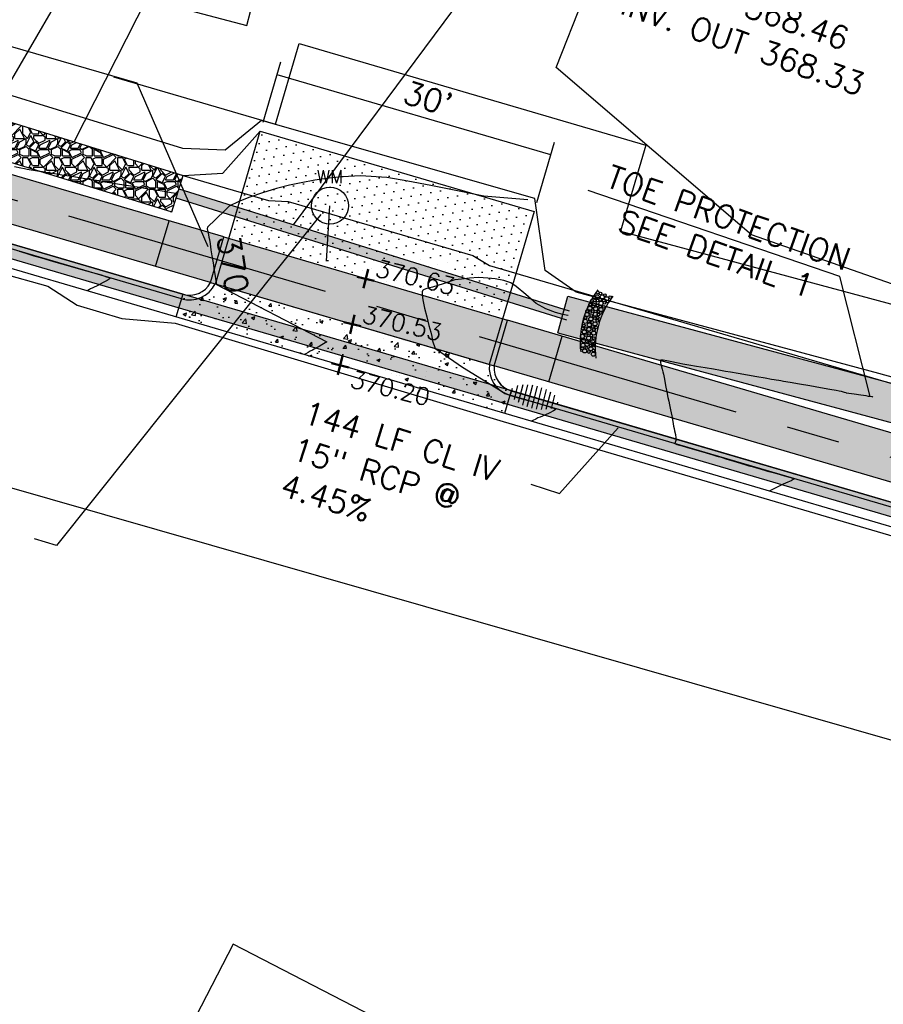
# Model space of a CAD drawing. Header units: feet. Extents: x 2087242 to 2092707, y 861919 to 865997.
# Tile 30 of 39: x 2092003 to 2092094, y 863432 to 863535. Entities that reach past the tile are written whole.
import ezdxf
from ezdxf.enums import TextEntityAlignment as Align

# ---------------------------------------------------------------- set-up
doc = ezdxf.new("R2010")
doc.units = ezdxf.units.FT
doc.header["$LTSCALE"] = 30
doc.header["$MEASUREMENT"] = 0
doc.linetypes.add('CENTER', pattern=[2, 1.25, -0.25, 0.25, -0.25])
doc.linetypes.add('HIDDEN', pattern=[0.375, 0.25, -0.125])
for name, color, linetype in [('C-ANNO-TEXT-STRM', 3, 'Continuous'), ('C-DRIVEWAY', 1, 'Continuous'), ('C-DRIVEWAY-H', 1, 'Continuous'), ('C-EROS-IP', 52, 'Continuous'), ('C-EROS-SF', 2, 'SILT_FENCE'), ('C-GRADE-ESMT', 171, 'TCE'), ('C-MB-RELOCATED', 3, 'Continuous'), ('C-RELOCATED-WATER', 3, 'Continuous'), ('C-RIPRAP', 62, 'Continuous'), ('C-SPOT', 2, 'Continuous'), ('C-STRM-ESMT', 2, 'PDE'), ('C-STRM-PIPE', 1, 'HIDDEN'), ('C-STRM-TEXT', 3, 'Continuous'), ('C-TOPO-MAJR-ORIG', 2, 'Continuous'), ('C-TOPO-MINR-ORIG', 1, 'Continuous'), ('C-TOPO-TXT', 2, 'Continuous'), ('GIS-BUILDING', 252, 'Continuous'), ('GIS-DRIVEWAY', 252, 'Continuous'), ('GIS-PAINT', 252, 'Continuous'), ('LOD', 80, 'LOD'), ('P-APRONH', 62, 'Continuous'), ('P-BOC', 2, 'Continuous'), ('P-CL', 62, 'CENTER'), ('P-EOP', 2, 'Continuous'), ('P-FOC', 62, 'Continuous'), ('P-PSE', 7, 'PSE'), ('P-SW', 3, 'Continuous'), ('P-SW-H', 254, 'Continuous'), ('ZLEGEND', 2, 'Continuous')]:
    doc.layers.add(name, color=color, linetype=linetype)
doc.styles.add('L100', font='simplex', dxfattribs={"height": 2})
doc.styles.add('L80', font='simplex.shx', dxfattribs={"height": 2.4})
doc.styles.add('LINE', font='simplex.shx', dxfattribs={"height": 0.9})
doc.styles.add('S4', font='simplex', dxfattribs={"height": 0.0556})
doc.styles.get("Standard").update_dxf_attribs({"font": 'simplex.shx'})
doc.linetypes.add('LOD', pattern='A,1,-0.4,["LOD",Standard,S=0.12,R=0,X=-0.375,Y=-0.06],0', length=1.4)
doc.linetypes.add('PDE', pattern='A,0.5,-0.2,["PDE",LINE,S=0.1,R=0,X=-0.1,Y=-0.05],-0.25', length=0.95)
doc.linetypes.add('PSE', pattern='A,0.5,-0.2,["PSE",LINE,S=0.1,R=0,X=-0.1,Y=-0.05],-0.25', length=0.95)
doc.linetypes.add('SILT_FENCE', pattern='A,0.5,-0.2,["SF",LINE,S=0.1,R=0,X=-0.1,Y=-0.05],-0.2', length=0.9)
doc.linetypes.add('TCE', pattern='A,0.5,-0.2,["TCE",LINE,S=0.1,R=0,X=-0.1,Y=-0.05],-0.25', length=0.95)

msp = doc.modelspace()

# ---------------------------------------------------------------- hatches: boundary and pattern name
at = {"layer": 'C-DRIVEWAY-H'}
h = msp.add_hatch(dxfattribs=at)
h.set_pattern_fill('DOTS', color=256, scale=15, angle=254)
h.set_pattern_definition([(254, (-5.1045, 1.4979), (0.7719778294, -0.70900144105), [0, -0.9375])])
h.paths.add_polyline_path([(2092053.62, 863503.61), (2092056.94, 863514.9), (2092028.15, 863523.35), (2092024.84, 863512.06)])
at = {"layer": 'C-RIPRAP', "linetype": 'ByBlock'}
h = msp.add_hatch(dxfattribs=at)
h.set_pattern_fill('GRAVEL', color=256, scale=3.3333)
h.set_pattern_definition([(0, (2092002.3382, 863522.5674), (3.3333, 3.3333), [1, -2.3333]), (0, (2092004.3382, 863522.9008), (3.3333, 3.3333), [0.83332, -2.49998]), (0, (2092004.1715, 863523.0674), (3.3333, 3.3333), [0.66666, -2.66664]), (0, (2092003.1716, 863523.9008), (3.3333, 3.3333), [0.5, -0.5, 0.66666, -1.66665]), (0, (2092003.1716, 863524.0674), (3.3333, 3.3333), [0.66666, -0.16667, 0.83332, -1.66665]), (0, (2092001.6716, 863524.734), (3.3333, 3.3333), [0.83332, -2.49998]), (0, (2092004.8382, 863524.9008), (3.3333, 3.3333), [0.83332, -2.49998]), (90, (2092001.6716, 863523.234), (-3.3333, 3.3333), [0.5, -2.8333]), (90, (2092002.1716, 863525.734), (-3.3333, 3.3333), [0.33333, -2.99997]), (90, (2092002.3382, 863522.5674), (-3.3333, 3.3333), [0.5, -2.8333]), (90, (2092002.6716, 863525.5674), (-3.3333, 3.3333), [0.16667, -3.16663]), (90, (2092002.8382, 863524.234), (-3.3333, 3.3333), [0.5, -2.8333]), (90, (2092003.1716, 863523.0674), (-3.3333, 3.3333), [0.83332, -2.49998]), (90, (2092003.505, 863525.4008), (-3.3333, 3.3333), [0.5, -2.8333]), (90, (2092003.8382, 863524.0674), (-3.3333, 3.3333), [0.66666, -2.66664]), (90, (2092004.005, 863524.0674), (-3.3333, 3.3333), [0.66666, -2.66664]), (90, (2092004.3382, 863522.5674), (-3.3333, 3.3333), [0.33333, -2.99997]), (90, (2092004.8382, 863523.0674), (-3.3333, 3.3333), [0.83332, -2.49998]), (45, (2092002.005, 863522.9008), (4e-16, 3.3333), [1.4142, -3.2998]), (45, (2092002.3382, 863523.0674), (4e-16, 3.3333), [0.7071, -4.0069]), (45, (2092003.8382, 863524.9008), (4e-16, 3.3333), [0.9428, -3.7712]), (45, (2092003.8382, 863525.0674), (4e-16, 3.3333), [0.7071, -4.0069]), (135, (2092002.6716, 863524.734), (-3.3333, 4e-16), [0.2357, -4.4783]), (135, (2092002.005, 863522.9008), (-3.3333, 4e-16), [0.4714, -4.2426]), (135, (2092003.005, 863523.9008), (-3.3333, 4e-16), [0.4714, -4.2426]), (135, (2092003.8382, 863524.734), (-3.3333, 4e-16), [0.4714, -4.2426]), (135, (2092004.8382, 863525.4008), (-3.3333, 4e-16), [0.7071, -4.0069]), (135, (2092004.8382, 863525.234), (-3.3333, 4e-16), [0.4714, -4.2426]), (135, (2092004.6715, 863525.5674), (-3.3333, 4e-16), [0.4714, -4.2426]), (135, (2092003.6715, 863522.5674), (-3.3333, 4e-16), [0.7071, -4.0069]), (26.565, (2092004.6715, 863524.5674), (3.3333, 1e-09), [0.37266, -7.08082]), (26.565, (2092003.8382, 863523.7341), (3.3333, 1e-09), [0.37266, -7.08082]), (26.565, (2092002.6716, 863524.7341), (3.3333, 1e-09), [0.74533, -6.70816]), (26.565, (2092002.8382, 863525.5674), (3.3333, 1e-09), [0.74533, -6.70816]), (26.565, (2092002.8382, 863524.7341), (3.3333, 1e-09), [0.74533, -6.70816]), (26.565, (2092004.8382, 863525.4008), (3.3333, 1e-09), [0.74533, -6.70816]), (26.565, (2092001.6716, 863523.7341), (3.3333, 1e-09), [1.11802, -6.33546]), (26.565, (2092001.6716, 863523.9008), (3.3333, 1e-09), [1.11802, -6.33546]), (26.565, (2092001.6716, 863525.2341), (3.3333, 1e-09), [1.11802, -6.33546]), (63.435, (2092003.3382, 863525.0674), (2e-10, 3.3333), [0.37266, -7.08082]), (63.435, (2092004.8382, 863524.9008), (2e-10, 3.3333), [0.37266, -4.47218, 0.74533, -1.86331]), (63.435, (2092004.5049, 863524.5674), (2e-10, 3.3333), [0.74533, -6.70816]), (63.435, (2092002.5049, 863524.9008), (2e-10, 3.3333), [0.74533, -6.70816]), (63.435, (2092002.3382, 863524.9008), (2e-10, 3.3333), [0.74533, -6.70816]), (63.435, (2092003.5049, 863525.2341), (2e-10, 3.3333), [1.11802, -6.33546]), (116.565, (2092002.6716, 863524.4008), (-1e-09, 3.3333), [0.37266, -7.08082]), (116.565, (2092004.8382, 863524.0674), (-1e-09, 3.3333), [0.37266, -7.08082]), (116.565, (2092004.1715, 863523.0674), (-1e-09, 3.3333), [0.74533, -6.70816]), (116.565, (2092004.0049, 863523.2341), (-1e-09, 3.3333), [0.74533, -6.70816]), (116.565, (2092004.3382, 863525.5674), (-1e-09, 3.3333), [0.74533, -6.70816]), (116.565, (2092001.6716, 863523.9008), (-1e-09, 3.3333), [0.74533, -6.70816]), (116.565, (2092003.3382, 863522.5674), (-1e-09, 3.3333), [1.11802, -6.33546]), (153.435, (2092004.5049, 863524.5674), (-3.3333, 2e-10), [0.74533, -6.70816]), (153.435, (2092004.6715, 863524.4008), (-3.3333, 2e-10), [0.74533, -6.70816]), (153.435, (2092002.1716, 863522.7341), (-3.3333, 2e-10), [0.37266, -7.08082]), (153.435, (2092003.1716, 863524.0674), (-3.3333, 2e-10), [0.37266, -7.08082]), (153.435, (2092003.8382, 863525.0674), (-3.3333, 2e-10), [0.37266, -7.08082])])
h.paths.add_polyline_path([(2091997.09, 863525.75), (2091989.26, 863528.61), (2091984.67, 863530.28), (2091983.3, 863526.52), (2091987.89, 863524.86), (2091995.81, 863521.96), (2092018.86, 863514.85), (2092020.04, 863518.68)])
h = msp.add_hatch(dxfattribs=at)
h.set_pattern_fill('GRAVEL', color=256, scale=3.3333)
h.set_pattern_definition([(0, (2092101.153, 863492.84), (3.3333, 3.3333), [1, -2.3333]), (0, (2092103.153, 863493.1732), (3.3333, 3.3333), [0.83332, -2.49998]), (0, (2092102.9864, 863493.34), (3.3333, 3.3333), [0.66666, -2.66664]), (0, (2092101.9865, 863494.1732), (3.3333, 3.3333), [0.5, -0.5, 0.66666, -1.66665]), (0, (2092101.9865, 863494.34), (3.3333, 3.3333), [0.66666, -0.16667, 0.83332, -1.66665]), (0, (2092100.4865, 863495.0065), (3.3333, 3.3333), [0.83332, -2.49998]), (0, (2092103.653, 863495.1732), (3.3333, 3.3333), [0.83332, -2.49998]), (90, (2092100.4865, 863493.5065), (-3.3333, 3.3333), [0.5, -2.8333]), (90, (2092100.9865, 863496.0065), (-3.3333, 3.3333), [0.33333, -2.99997]), (90, (2092101.153, 863492.84), (-3.3333, 3.3333), [0.5, -2.8333]), (90, (2092101.4865, 863495.8398), (-3.3333, 3.3333), [0.16667, -3.16663]), (90, (2092101.653, 863494.5065), (-3.3333, 3.3333), [0.5, -2.8333]), (90, (2092101.9865, 863493.34), (-3.3333, 3.3333), [0.83332, -2.49998]), (90, (2092102.3198, 863495.673), (-3.3333, 3.3333), [0.5, -2.8333]), (90, (2092102.653, 863494.34), (-3.3333, 3.3333), [0.66666, -2.66664]), (90, (2092102.8198, 863494.34), (-3.3333, 3.3333), [0.66666, -2.66664]), (90, (2092103.153, 863492.84), (-3.3333, 3.3333), [0.33333, -2.99997]), (90, (2092103.653, 863493.34), (-3.3333, 3.3333), [0.83332, -2.49998]), (45, (2092100.8198, 863493.1732), (4e-16, 3.3333), [1.4142, -3.2998]), (45, (2092101.1531, 863493.3399), (4e-16, 3.3333), [0.7071, -4.0069]), (45, (2092102.653, 863495.1732), (4e-16, 3.3333), [0.9428, -3.7712]), (45, (2092102.653, 863495.3398), (4e-16, 3.3333), [0.7071, -4.0069]), (135, (2092101.4865, 863495.0065), (-3.3333, 4e-16), [0.2357, -4.4783]), (135, (2092100.8198, 863493.1732), (-3.3333, 4e-16), [0.4714, -4.2426]), (135, (2092101.8198, 863494.1732), (-3.3333, 4e-16), [0.4714, -4.2426]), (135, (2092102.653, 863495.0065), (-3.3333, 4e-16), [0.4714, -4.2426]), (135, (2092103.653, 863495.6732), (-3.3333, 4e-16), [0.7071, -4.0069]), (135, (2092103.653, 863495.5065), (-3.3333, 4e-16), [0.4714, -4.2426]), (135, (2092103.4864, 863495.8398), (-3.3333, 4e-16), [0.4714, -4.2426]), (135, (2092102.4864, 863492.8399), (-3.3333, 4e-16), [0.7071, -4.0069]), (26.565, (2092103.4864, 863494.8398), (3.3333, 1e-09), [0.37266, -7.08082]), (26.565, (2092102.6531, 863494.0065), (3.3333, 1e-09), [0.37266, -7.08082]), (26.565, (2092101.4865, 863495.0065), (3.3333, 1e-09), [0.74533, -6.70816]), (26.565, (2092101.6531, 863495.8398), (3.3333, 1e-09), [0.74533, -6.70816]), (26.565, (2092101.6531, 863495.0065), (3.3333, 1e-09), [0.74533, -6.70816]), (26.565, (2092103.6531, 863495.6732), (3.3333, 1e-09), [0.74533, -6.70816]), (26.565, (2092100.4865, 863494.0065), (3.3333, 1e-09), [1.11802, -6.33546]), (26.565, (2092100.4865, 863494.1732), (3.3333, 1e-09), [1.11802, -6.33546]), (26.565, (2092100.4865, 863495.5065), (3.3333, 1e-09), [1.11802, -6.33546]), (63.435, (2092102.1531, 863495.3398), (2e-10, 3.3333), [0.37266, -7.08082]), (63.435, (2092103.6531, 863495.1732), (2e-10, 3.3333), [0.37266, -4.47218, 0.74533, -1.86331]), (63.435, (2092103.3198, 863494.8398), (2e-10, 3.3333), [0.74533, -6.70816]), (63.435, (2092101.3198, 863495.1732), (2e-10, 3.3333), [0.74533, -6.70816]), (63.435, (2092101.1531, 863495.1732), (2e-10, 3.3333), [0.74533, -6.70816]), (63.435, (2092102.3198, 863495.5065), (2e-10, 3.3333), [1.11802, -6.33546]), (116.565, (2092101.4865, 863494.6732), (-1e-09, 3.3333), [0.37266, -7.08082]), (116.565, (2092103.6531, 863494.3398), (-1e-09, 3.3333), [0.37266, -7.08082]), (116.565, (2092102.9864, 863493.3399), (-1e-09, 3.3333), [0.74533, -6.70816]), (116.565, (2092102.8198, 863493.5065), (-1e-09, 3.3333), [0.74533, -6.70816]), (116.565, (2092103.1531, 863495.8398), (-1e-09, 3.3333), [0.74533, -6.70816]), (116.565, (2092100.4865, 863494.1732), (-1e-09, 3.3333), [0.74533, -6.70816]), (116.565, (2092102.1531, 863492.8399), (-1e-09, 3.3333), [1.11802, -6.33546]), (153.435, (2092103.3198, 863494.8398), (-3.3333, 2e-10), [0.74533, -6.70816]), (153.435, (2092103.4864, 863494.6732), (-3.3333, 2e-10), [0.74533, -6.70816]), (153.435, (2092100.9865, 863493.0065), (-3.3333, 2e-10), [0.37266, -7.08082]), (153.435, (2092101.9865, 863494.3398), (-3.3333, 2e-10), [0.37266, -7.08082]), (153.435, (2092102.6531, 863495.3398), (-3.3333, 2e-10), [0.37266, -7.08082])])
h.paths.add_polyline_path([(2092060.49, 863505.99), (2092059.45, 863502.12), (2092116.78, 863486.72), (2092140.38, 863479.69), (2092141.52, 863483.53), (2092117.87, 863490.57)])
at = {"layer": 'P-APRONH'}
h = msp.add_hatch(dxfattribs=at)
h.set_pattern_fill('AR-CONC', color=256, scale=0.5)
h.set_pattern_definition([(50, (2092036.9073, 863500.536), (3.5863, -0.31376), [0.375, -4.125]), (355, (2092036.9073, 863500.536), (-0.69376, 3.76096), [0.3, -3.3]), (100.451, (2092037.2062, 863500.5098), (2.89255, 3.4472), [0.3187, -3.5057]), (46.184, (2092036.9073, 863501.536), (5.3362, -0.8276), [0.5625, -6.1875]), (96.636, (2092037.352, 863501.467), (4.6733, 4.8706), [0.478, -5.2586]), (351.184, (2092036.9073, 863501.536), (4.6733, 4.8706), [0.45, -4.95]), (21, (2092037.4073, 863501.286), (2.98454, -2.0131), [0.375, -4.125]), (326, (2092037.4073, 863501.286), (1.2166, 3.62575), [0.3, -3.3]), (71.451, (2092037.656, 863501.118), (4.2011, 1.61265), [0.3187, -3.5057]), (37.5, (2092036.9073, 863500.5359), (0.0608, 1.66447), [0, -3.26, 0, -3.35, 0, -3.3125]), (7.5, (2092036.9073, 863500.536), (1.31535, 1.97206), [0, -1.91, 0, -3.185, 0, -1.2625]), (327.5, (2092035.7923, 863500.5359), (2.66911, -0.11277), [0, -1.25, 0, -3.9, 0, -5.175]), (317.5, (2092035.2923, 863500.536), (2.91593, 0.50052), [0, -1.625, 0, -2.59, 0, -3.675])])
h.paths.add_polyline_path([(2092023.39, 863507.28), (2092052.26, 863498.8, 0.365977), (2092054.39, 863495.57), (2092053.83, 863493.65), (2092019.28, 863503.79), (2092019.85, 863505.71, 0.365977)])
h.paths.add_polyline_path([(2092052.74, 863498.66), (2092052.26, 863498.8, 0.365977), (2092054.39, 863495.57), (2092054.53, 863496.05, -0.356394)])
h.paths.add_polyline_path([(2092023.39, 863507.28), (2092022.9, 863507.42, -0.356394), (2092019.99, 863506.19), (2092019.85, 863505.71, 0.365977)])
at = {"layer": 'P-SW-H', "linetype": 'ByBlock'}
h = msp.add_hatch(color=256, dxfattribs=at)
h.dxf.hatch_style = 1
edge = h.paths.add_edge_path()
edge.add_arc((2092118.63, 864517.72), 993, 252.88687, 254.53961, ccw=False)
edge.add_line((2091826.43, 863568.68), (2091813.28, 863572.73))
edge.add_arc((2092104.74, 864519.38), 990.5, 250.40858, 252.88687, ccw=False)
edge.add_arc((2091805.31, 863678.08), 97.5, 235.4695, 250.4086, ccw=False)
edge.add_line((2091750.04, 863597.75), (2091730.89, 863610.93))
edge.add_line((2091730.89, 863610.93), (2091727.74, 863607.03))
edge.add_line((2091727.74, 863607.03), (2091747.21, 863593.64))
edge.add_arc((2091805.31, 863678.08), 102.5, 235.4695, 250.4086)
edge.add_arc((2092104.74, 864519.38), 995.5, 250.40858, 252.88687)
edge.add_line((2091811.81, 863567.95), (2091824.96, 863563.9))
edge.add_arc((2092118.63, 864517.72), 998, 252.88687, 254.53961)
edge.add_line((2091852.59, 863555.83), (2091876.56, 863549.2))
edge.add_line((2091876.56, 863549.2), (2091877.95, 863546.74))
edge.add_line((2091877.95, 863546.74), (2091892.52, 863542.71))
edge.add_line((2091892.52, 863542.71), (2091894.98, 863544.11))
edge.add_line((2091894.98, 863544.11), (2091925.29, 863535.72))
edge.add_line((2091925.29, 863535.72), (2091934.36, 863533.17))
edge.add_line((2091934.36, 863533.17), (2091935.71, 863537.99))
edge.add_line((2091935.71, 863537.99), (2091926.62, 863540.54))
edge.add_line((2091926.62, 863540.54), (2091897.04, 863548.73))
edge.add_line((2091897.04, 863548.73), (2091892.12, 863545.94))
edge.add_line((2091892.12, 863545.94), (2091879.95, 863549.3))
edge.add_line((2091879.95, 863549.3), (2091877.16, 863554.22))
edge.add_line((2091877.16, 863554.22), (2091853.93, 863560.65))
edge = h.paths.add_edge_path()
edge.add_line((2092024.31, 863512.22), (2091958.8, 863531.44))
edge.add_line((2091958.8, 863531.44), (2091957.44, 863526.63))
edge.add_line((2091957.44, 863526.63), (2092022.9, 863507.42))
edge.add_line((2092022.9, 863507.42), (2092052.74, 863498.66))
edge.add_line((2092052.74, 863498.66), (2092141.83, 863472.52))
edge.add_line((2092141.83, 863472.52), (2092164.86, 863465.76))
edge.add_line((2092164.86, 863465.76), (2092274.51, 863433.58))
edge.add_line((2092274.51, 863433.58), (2092289.87, 863429.08))
edge.add_line((2092289.87, 863429.08), (2092336.78, 863415.31))
edge.add_arc((2092055.9, 862458.17), 997.5, 70.77045, 73.64531, ccw=False)
edge.add_line((2092384.43, 863400.02), (2092491.54, 863362.66))
edge.add_line((2092491.54, 863362.66), (2092498.28, 863359.85))
edge.add_line((2092498.28, 863359.85), (2092519.48, 863351.04))
edge.add_line((2092519.48, 863351.04), (2092532.28, 863345.71))
edge.add_line((2092532.28, 863345.71), (2092580.36, 863325.17))
edge.add_line((2092580.36, 863325.17), (2092607.09, 863313.76))
edge.add_line((2092607.09, 863313.76), (2092622.08, 863307.36))
edge.add_line((2092622.08, 863307.36), (2092624.66, 863304.93))
edge.add_arc((2092625.79, 863319.89), 15, 265.7024, 317.1252)
edge.add_line((2092636.78, 863309.68), (2092624.04, 863311.95))
edge.add_line((2092624.04, 863311.95), (2092609.05, 863318.36))
edge.add_line((2092609.05, 863318.36), (2092582.77, 863329.58))
edge.add_line((2092582.77, 863329.58), (2092534.23, 863350.32))
edge.add_line((2092534.23, 863350.32), (2092521.4, 863355.65))
edge.add_line((2092521.4, 863355.65), (2092499.9, 863364.59))
edge.add_line((2092499.9, 863364.59), (2092493.32, 863367.33))
edge.add_line((2092493.32, 863367.33), (2092386.08, 863404.74))
edge.add_arc((2092055.9, 862458.17), 1002.5, 70.77045, 73.64531)
edge.add_line((2092338.19, 863420.11), (2092291.27, 863433.87))
edge.add_line((2092291.27, 863433.87), (2092275.92, 863438.38))
edge.add_line((2092275.92, 863438.38), (2092166.27, 863470.56))
edge.add_line((2092166.27, 863470.56), (2092143.24, 863477.31))
edge.add_line((2092143.24, 863477.31), (2092054.15, 863503.46))
edge.add_line((2092054.15, 863503.46), (2092024.31, 863512.22))

# ---------------------------------------------------------------- linework, layer by layer
at = {"layer": 'C-ANNO-TEXT-STRM'}
for p, q in [((2091993.9, 863514.89), (2092040.56, 863594.99)), ((2092031.63, 863513.49), (2092064.82, 863558.12)), ((2092008.57, 863522.21), (2092025.71, 863555.96)), ((2092089.11, 863508.06, -8), (2092062.62, 863517.1, -8)), ((2092092.31, 863495.42, 372), (2092089.11, 863508.06, -8))]:
    msp.add_line(p, q, dxfattribs=at)
at = {"layer": 'C-DRIVEWAY', "flags": 128}
msp.add_lwpolyline([(2092056.94, 863514.9), (2092052.22, 863498.82), (2092023.43, 863507.26), (2092028.15, 863523.35)], close=True, dxfattribs=at)
at = {"layer": 'C-EROS-IP', "color": 1}
for centre, radius in [((2092063.66, 863506.39), 0.146), ((2092063.94, 863506.27), 0.146), ((2092062.86, 863505.1), 0.146), ((2092063.02, 863505.5), 0.146), ((2092063.3, 863505.22), 0.215), ((2092063.29, 863505.85), 0.146), ((2092063.35, 863505.55), 0.146), ((2092063.58, 863505.92), 0.215), ((2092063.62, 863505.53), 0.146), ((2092063.9, 863505.62), 0.146), ((2092063.99, 863505.24), 0.215), ((2092064.13, 863505.92), 0.215), ((2092064.29, 863505.54), 0.146), ((2092064.36, 863505.28), 0.146), ((2092064.4, 863506.09), 0.146), ((2092064.59, 863505.72), 0.215), ((2092064.69, 863505.43), 0.146), ((2092064.95, 863505.89), 0.146), ((2092062.52, 863504.06), 0.215), ((2092062.54, 863504.41), 0.146), ((2092062.81, 863504.72), 0.215), ((2092062.85, 863504.3), 0.146), ((2092063.11, 863504.42), 0.146), ((2092063.16, 863504.91), 0.146), ((2092063.38, 863504.09), 0.215), ((2092063.43, 863504.67), 0.215), ((2092063.63, 863505), 0.146), ((2092063.71, 863504.36), 0.146), ((2092063.73, 863504.06), 0.146), ((2092063.9, 863504.91), 0.146), ((2092063.98, 863504.58), 0.215), ((2092063.95, 863504.23), 0.146), ((2092064.27, 863504.86), 0.146), ((2092062.33, 863503.34), 0.215), ((2092062.35, 863503.71), 0.146), ((2092062.75, 863502.97), 0.215), ((2092062.72, 863503.31), 0.146), ((2092062.92, 863503.6), 0.215), ((2092062.97, 863503.92), 0.146), ((2092063.05, 863503.27), 0.146), ((2092063.36, 863503.07), 0.215), ((2092063.35, 863503.68), 0.146), ((2092063.6, 863503.41), 0.146), ((2092063.66, 863503.73), 0.146), ((2092062.07, 863502.59), 0.146), ((2092062.23, 863502.23), 0.215), ((2092062.17, 863502.9), 0.146), ((2092062.38, 863502.63), 0.146), ((2092062.71, 863502.51), 0.215), ((2092062.73, 863502.1), 0.146), ((2092063.11, 863502.77), 0.146), ((2092063.22, 863502.11), 0.215), ((2092063.23, 863502.44), 0.146), ((2092063.48, 863502.71), 0.146), ((2092062.03, 863501.77), 0.215), ((2092062.18, 863501.33), 0.215), ((2092062.41, 863501.89), 0.146), ((2092062.53, 863500.92), 0.215), ((2092062.68, 863501.58), 0.215), ((2092062.74, 863501.25), 0.146), ((2092062.97, 863501.86), 0.146), ((2092063.1, 863501.19), 0.215), ((2092063.22, 863501.57), 0.146), ((2092061.99, 863500.5), 0.146), ((2092062.09, 863500.84), 0.215), ((2092062.27, 863500.23), 0.215), ((2092062.46, 863500.54), 0.146), ((2092062.71, 863500.12), 0.146), ((2092062.92, 863500.45), 0.215), ((2092062.88, 863500.84), 0.146), ((2092063.17, 863499.89), 0.215), ((2092063.2, 863500.28), 0.146), ((2092063.24, 863500.81), 0.146)]:
    msp.add_circle(centre, radius, dxfattribs=at)
for centre in [(2092070.83, 863501.16), (2092072.42, 863500.5)]:
    msp.add_arc(centre, 9.04, 142.5377, 186.545, dxfattribs=at)
at = {"layer": 'C-EROS-SF', "flags": 128}
for points in [[(2091957.92, 863526.49, 0.356394), (2091959.71, 863523.88), (2092019.99, 863506.19)], [(2092052.74, 863498.66, 0.356394), (2092054.53, 863496.05), (2092131.01, 863473.61)]]:
    msp.add_lwpolyline(points, format="xyb", dxfattribs=at)
at = {"layer": 'C-EROS-SF', "ltscale": 0.75, "elevation": 387, "flags": 128}
msp.add_lwpolyline([(2092020.04, 863518.68), (2092024.22, 863518.93), (2092028.15, 863523.35)], dxfattribs=at)
at = {"layer": 'C-GRADE-ESMT', "ltscale": 0.75, "flags": 128}
msp.add_lwpolyline([(2092012.7, 863529.08), (2092029.74, 863524.08), (2092032.23, 863532.57), (2092068.69, 863521.87), (2092066.04, 863512.82), (2092120.25, 863498.24), (2092144.77, 863490.88)], dxfattribs=at)
at = {"layer": 'C-MB-RELOCATED'}
msp.add_lwpolyline([(2092034.52, 863514.57), (2092006.72, 863479.75), (2092004.4, 863480.47)], dxfattribs=at)
at = {"layer": 'C-RELOCATED-WATER'}
msp.add_line((2092035.1, 863509.67), (2092035.48, 863515.5), dxfattribs=at)
msp.add_ellipse((2092035.48, 863515.5), major_axis=(1.38, 1.38), ratio=1, dxfattribs=at)
at = {"layer": 'C-RIPRAP', "linetype": 'ByBlock'}
for p, q in [((2092018.86, 863514.85), (2092020.04, 863518.68)), ((2092059.45, 863502.12, 371), (2092060.49, 863505.99, 371))]:
    msp.add_line(p, q, dxfattribs=at)
at = {"layer": 'C-RIPRAP', "linetype": 'ByBlock', "flags": 128}
for points in [[(2091984.67, 863530.28), (2091989.26, 863528.61), (2091997.09, 863525.75), (2092020.04, 863518.68)], [(2091983.3, 863526.52), (2091987.89, 863524.86), (2091995.81, 863521.96), (2092018.86, 863514.85)]]:
    msp.add_lwpolyline(points, dxfattribs=at)
at = {"layer": 'C-RIPRAP', "linetype": 'ByBlock', "elevation": 371, "flags": 128}
for points in [[(2092060.49, 863505.99), (2092117.87, 863490.57), (2092141.52, 863483.53)], [(2092059.45, 863502.12), (2092116.78, 863486.72), (2092140.38, 863479.69)]]:
    msp.add_lwpolyline(points, dxfattribs=at)
at = {"layer": 'C-STRM-ESMT'}
for p, q in [((2092015.2, 863528.39), (2091965.02, 863542.85)), ((2092022.65, 863511.18), (2092015.2, 863528.39))]:
    msp.add_line(p, q, dxfattribs=at)
at = {"layer": 'C-STRM-PIPE', "color": 1, "linetype": 'Continuous'}
for p, q in [((2092060.69, 863504.43), (2092019.6, 863517.24)), ((2092060.4, 863503.48), (2092019.31, 863516.29)), ((2092134.07, 863472.71), (2091996.12, 863513.19)), ((2092133.65, 863471.27), (2091995.7, 863511.75))]:
    msp.add_line(p, q, dxfattribs=at)
at = {"layer": 'C-STRM-PIPE', "flags": 128}
for points, const_width in [([(2092060.54, 863503.96), (2092019.45, 863516.77)], 1), ([(2092133.86, 863471.99), (2091995.91, 863512.47)], 1.5)]:
    msp.add_lwpolyline(points, dxfattribs=dict(at, const_width=const_width))
at = {"layer": 'C-STRM-TEXT'}
for p, q in [((2092030.27, 863530.59), (2092028.41, 863524.25)), ((2092029.9, 863529.32), (2092058.69, 863520.88)), ((2092059.06, 863522.14), (2092057.2, 863515.8))]:
    msp.add_line(p, q, dxfattribs=at)
at = {"layer": 'C-STRM-TEXT', "flags": 128}
msp.add_lwpolyline([(2092056.6, 863486.23), (2092059.62, 863485.22), (2092065.79, 863492.15)], dxfattribs=at)
at = {"layer": 'C-TOPO-MAJR-ORIG', "color": 2, "linetype": 'Continuous', "lineweight": -3, "elevation": 370}
msp.add_lwpolyline([(2092056.28, 863516.14), (2092051.65, 863516.52), (2092048.2, 863517.22), (2092046.09, 863517.62), (2092043.66, 863518.1), (2092041.45, 863518.48), (2092038.69, 863518.65), (2092036.8, 863518.54), (2092035.41, 863518.4), (2092033.87, 863518.18), (2092032.44, 863517.93), (2092031.21, 863517.66), (2092029.87, 863517.31), (2092028.38, 863516.87), (2092027.04, 863516.41), (2092025.89, 863515.96), (2092024.88, 863515.45), (2092024.72, 863515.33), (2092024.59, 863515.19), (2092024.24, 863514.82), (2092023.7, 863514.29), (2092023.22, 863513.84), (2092022.79, 863513.45), (2092022.58, 863513.25), (2092022.57, 863513.08), (2092022.62, 863512.77), (2092022.7, 863512.44), (2092022.75, 863512.21), (2092022.79, 863511.96), (2092022.86, 863511.48), (2092022.96, 863510.88), (2092023.06, 863510.24), (2092023.15, 863509.68), (2092023.22, 863509.3), (2092023.28, 863508.9), (2092023.38, 863508.3), (2092023.49, 863507.61), (2092023.55, 863507.22), (2092035.14, 863501.18), (2092034.61, 863500.87), (2092034.33, 863500.71), (2092033.99, 863500.52), (2092033.63, 863500.32), (2092033.41, 863500.2), (2092033.2, 863500.08), (2092032.93, 863499.93), (2092032.76, 863499.84)], dxfattribs=at)
at = {"layer": 'C-TOPO-MINR-ORIG', "color": 1, "linetype": 'Continuous', "lineweight": -3}
for points, elevation in [([(2092019.45, 863516.77), (2092019.29, 863516.79), (2092018.79, 863516.87), (2092018.03, 863517), (2092017.18, 863517.13), (2092016.37, 863517.26), (2092015.67, 863517.38), (2092015.19, 863517.45), (2092014.73, 863517.53), (2092014.09, 863517.63), (2092013.33, 863517.75), (2092012.55, 863517.88), (2092011.79, 863518), (2092011.15, 863518.11), (2092010.69, 863518.18), (2092010.16, 863518.27), (2092009.32, 863518.4), (2092008.32, 863518.57), (2092007.27, 863518.73), (2092006.33, 863518.89), (2092005.6, 863519), (2092005.24, 863519.06), (2092004.94, 863519.11), (2092004.52, 863519.18), (2092004.06, 863519.25), (2092003.64, 863519.32), (2092003.35, 863519.37), (2092002.98, 863519.45), (2092002.31, 863519.6)], 369), ([(2092002.79, 863510.71), (2092003.04, 863510.64), (2092003.58, 863510.47), (2092004.32, 863510.25), (2092005.15, 863510.01), (2092005.96, 863509.77), (2092006.66, 863509.56), (2092007.14, 863509.42), (2092007.66, 863509.27), (2092008.5, 863509.04), (2092009.49, 863508.77), (2092010.51, 863508.49), (2092011.42, 863508.22), (2092011.96, 863508.04), (2092012.22, 863507.94), (2092012.3, 863507.89), (2092012.32, 863507.88), (2092012.31, 863507.85), (2092012.24, 863507.78), (2092012.04, 863507.65), (2092011.64, 863507.42), (2092011.05, 863507.12), (2092010.54, 863506.88), (2092010.3, 863506.77), (2092010.17, 863506.7), (2092010, 863506.6), (2092009.9, 863506.54)], 369), ([(2092060.54, 863503.96), (2092060.49, 863503.97), (2092060.32, 863503.99), (2092059.97, 863504.06), (2092059.19, 863504.27), (2092058.19, 863504.66), (2092057.15, 863505.22), (2092056.07, 863506.17), (2092055.07, 863507.01), (2092054.49, 863507.41), (2092053.75, 863507.64), (2092052.86, 863507.81), (2092052.09, 863507.9), (2092051.09, 863507.94), (2092050.14, 863507.87), (2092049.3, 863507.78), (2092048.63, 863507.7), (2092047.37, 863507.29), (2092046.27, 863506.95), (2092045.66, 863506.79), (2092045.37, 863506.68), (2092045.26, 863506.62), (2092045.23, 863506.6), (2092045.2, 863506.56), (2092045.17, 863506.44), (2092045.17, 863506.14), (2092045.24, 863505.59), (2092045.42, 863504.74), (2092045.65, 863503.81), (2092045.88, 863502.92), (2092046.08, 863502.2), (2092046.18, 863501.76), (2092046.28, 863501.29), (2092046.55, 863500.48), (2092047.03, 863500.17), (2092049.43, 863498.51), (2092053.43, 863496.06), (2092053.69, 863495.88), (2092054.03, 863495.71), (2092054.5, 863495.54), (2092054.93, 863495.41), (2092055.67, 863495.19), (2092056.6, 863494.94), (2092057.55, 863494.68), (2092058.39, 863494.43), (2092058.9, 863494.26), (2092059.14, 863494.17), (2092059.22, 863494.12), (2092059.23, 863494.11), (2092059.23, 863494.09), (2092059.17, 863494.03), (2092058.98, 863493.92), (2092058.61, 863493.73), (2092058.07, 863493.49), (2092057.59, 863493.28), (2092057.34, 863493.18), (2092057.12, 863493.07), (2092056.82, 863492.92), (2092056.64, 863492.83)], 371), ([(2092092.57, 863495.38), (2092092.55, 863495.39), (2092092.47, 863495.4), (2092092.31, 863495.42), (2092092.18, 863495.44), (2092092.11, 863495.45), (2092091.87, 863495.49), (2092091.3, 863495.58), (2092090.63, 863495.68), (2092090.06, 863495.76), (2092089.82, 863495.8), (2092089.76, 863495.81), (2092089.6, 863495.86), (2092089.28, 863495.95), (2092089.03, 863496.01), (2092088.74, 863496.07), (2092088.04, 863496.19), (2092087.07, 863496.36), (2092085.96, 863496.55), (2092084.86, 863496.74), (2092083.89, 863496.9), (2092083.19, 863497.02), (2092082.9, 863497.07), (2092082.69, 863497.11), (2092082.4, 863497.16), (2092082.19, 863497.19), (2092081.92, 863497.24), (2092081.27, 863497.35), (2092080.39, 863497.5), (2092079.4, 863497.68), (2092078.43, 863497.84), (2092077.61, 863497.98), (2092077.07, 863498.08), (2092076.55, 863498.17), (2092075.81, 863498.3), (2092074.94, 863498.45), (2092074.04, 863498.6), (2092073.23, 863498.74), (2092072.61, 863498.85), (2092072.27, 863498.91), (2092071.94, 863498.97), (2092071.44, 863499.08), (2092070.9, 863499.19), (2092070.54, 863499.25), (2092070.35, 863499.27), (2092070.28, 863499.26), (2092070.26, 863499.25), (2092070.25, 863499.23), (2092070.24, 863499.16), (2092070.26, 863498.99), (2092070.33, 863498.7), (2092070.43, 863498.31), (2092070.5, 863498.04), (2092070.55, 863497.77), (2092070.65, 863497.26), (2092070.78, 863496.6), (2092070.92, 863495.93), (2092071.03, 863495.34), (2092071.11, 863494.95), (2092071.19, 863494.57), (2092071.3, 863494.02), (2092071.42, 863493.4), (2092071.54, 863492.8), (2092071.63, 863492.32), (2092071.68, 863492.08), (2092071.73, 863491.82), (2092071.81, 863491.44), (2092071.87, 863491.1), (2092071.9, 863490.96), (2092071.88, 863490.87), (2092071.81, 863490.69), (2092071.76, 863490.48), (2092071.98, 863490.4), (2092072.54, 863490.23), (2092073.32, 863490), (2092074.19, 863489.74), (2092075.04, 863489.5), (2092075.74, 863489.29), (2092076.17, 863489.17), (2092076.61, 863489.04), (2092077.24, 863488.85), (2092077.97, 863488.63), (2092078.67, 863488.42), (2092079.23, 863488.26), (2092079.54, 863488.16), (2092079.88, 863488.06), (2092080.36, 863487.92), (2092080.84, 863487.78), (2092081.18, 863487.68), (2092081.51, 863487.59), (2092082.1, 863487.43), (2092082.83, 863487.23), (2092083.53, 863487.03), (2092083.97, 863486.9), (2092084.19, 863486.81), (2092084.26, 863486.78), (2092084.27, 863486.76), (2092084.26, 863486.74), (2092084.2, 863486.69), (2092084, 863486.58), (2092083.64, 863486.41), (2092083.16, 863486.2), (2092082.85, 863486.06), (2092082.59, 863485.94), (2092082.22, 863485.75), (2092081.87, 863485.58), (2092081.67, 863485.48)], 372)]:
    msp.add_lwpolyline(points, dxfattribs=dict(at, elevation=elevation))
at = {"layer": 'GIS-BUILDING'}
for p, q in [((2092026.73, 863534.45), (2092047.87, 863613.98)), ((2091992.9, 863543.45), (2092026.73, 863534.45)), ((2092025.28, 863437.82), (2092014.35, 863416.57)), ((2092052.74, 863423.7), (2092025.28, 863437.82))]:
    msp.add_line(p, q, dxfattribs=at)
at = {"layer": 'GIS-DRIVEWAY'}
for p, q in [((2092059.26, 863530.05), (2092089.07, 863605.56)), ((2092079.83, 863512.43), (2092059.26, 863530.05)), ((2092137.35, 863492.29), (2092079.83, 863512.43))]:
    msp.add_line(p, q, dxfattribs=at)
at = {"layer": 'GIS-PAINT'}
msp.add_line((2091862.07, 863525.88), (2092155.15, 863441.95), dxfattribs=at)
at = {"layer": 'LOD', "linetype": 'LOD', "flags": 128}
msp.add_lwpolyline([(2091611.8, 863625.79), (2091716.73, 863594.49), (2091725.09, 863591.78), (2091727.93, 863590.11), (2091732.62, 863588.47), (2091736.74, 863587.56), (2091765.97, 863577.59), (2091793.05, 863568.32), (2091809.47, 863563.22), (2091812.6, 863561.66), (2091817.35, 863560.15), (2091821.41, 863559.8), (2091849.32, 863551.43), (2091875.86, 863543.98), (2091902.53, 863536.46), (2091923.23, 863530.75), (2091952.48, 863522.44), (2091985.73, 863512.67), (2092005.79, 863507.03), (2092008.88, 863505.03), (2092013.58, 863503.65), (2092019.19, 863503.14), (2092053.71, 863492.79), (2092106.73, 863477.21), (2092127.89, 863471.18), (2092132.89, 863469.06), (2092137.9, 863467.65), (2092143.21, 863466.89), (2092171.62, 863458.23), (2092199.02, 863450.2), (2092224.04, 863442.82), (2092244.96, 863436.51), (2092272.42, 863428.12), (2092291.87, 863422.15), (2092321.12, 863412.37), (2092351.21, 863402.59), (2092381.84, 863392.17), (2092405.67, 863383.78), (2092433.12, 863374.62), (2092467.01, 863363.26), (2092485.28, 863357.03), (2092502.21, 863351.3), (2092514.96, 863346.77), (2092530.56, 863340.61), (2092550.35, 863331.88), (2092563.03, 863326.48), (2092575.17, 863321.82), (2092586.43, 863316.98), (2092603.65, 863309.54), (2092618.4, 863303.43), (2092622.82, 863301.82), (2092627.6, 863301.82), (2092632.03, 863302.59), (2092635.4, 863304.34), (2092638.91, 863307.36), (2092641.3, 863310.24), (2092643.83, 863315.08), (2092645.87, 863320.07), (2092642, 863321.54), (2092639.83, 863316.77), (2092638.35, 863313.19), (2092636.52, 863311.01), (2092630.06, 863311.64), (2092624.44, 863312.84), (2092610.25, 863319.08), (2092611.93, 863330.39), (2092588.89, 863340.22), (2092582.92, 863335.65), (2092546.63, 863351.32), (2092536.7, 863357.34), (2092532.53, 863361.15), (2092531.85, 863375.11), (2092502.38, 863384.85), (2092498.56, 863382.99), (2092495.71, 863379.04), (2092487.65, 863382.39), (2092487.14, 863394.08), (2092454.26, 863405.27), (2092450.01, 863399.03), (2092442.83, 863392.41), (2092429.96, 863398.41), (2092395.53, 863409.39), (2092300.55, 863440.25), (2092297.45, 863442.91), (2092297.93, 863446.65), (2092277.5, 863452.79), (2092275.06, 863444.45), (2092241.51, 863452.33), (2092184.33, 863469.84), (2092168.49, 863475.1), (2092169, 863482.93), (2092148.11, 863488.78), (2092145.08, 863483.26), (2092138.58, 863485.31), (2092093.2, 863497.87), (2092061.36, 863506.42), (2092058.1, 863508.7), (2092057.01, 863516.27), (2092028.26, 863524.46), (2092024.44, 863521.34), (2092020.01, 863521.53), (2091987.46, 863531.55), (2091974.97, 863532.06), (2091962.89, 863535.45), (2091956.58, 863537.3), (2091954.78, 863538.4), (2091929.42, 863545.49), (2091927.35, 863545.53), (2091926.52, 863545.76), (2091922.92, 863556.58), (2091914.25, 863557.11), (2091909.04, 863551.39), (2091898.42, 863556.98), (2091890.93, 863559.07), (2091890.27, 863556.87), (2091831.49, 863573.59), (2091801.63, 863583.62), (2091782.64, 863590.64), (2091772.26, 863595.29), (2091758.36, 863602.03), (2091747.31, 863607.81), (2091733.63, 863616.8), (2091729.82, 863625.34), (2091726.07, 863627.51), (2091719.82, 863630.46), (2091716.21, 863629.54), (2091711.47, 863629.22), (2091703.06, 863634.67), (2091700.17, 863635.33), (2091699.08, 863629.1), (2091699.19, 863622.8), (2091700.42, 863617.17), (2091702.23, 863611.75), (2091705.56, 863606.26), (2091708.7, 863601.97), (2091622.77, 863627.8), (2091515.23, 863662.96), (2091510.77, 863650.68), (2091542.42, 863640.84), (2091588.11, 863628.16, 0.068017)], format="xyb", close=True, dxfattribs=at)
at = {"layer": 'P-BOC'}
msp.add_line((2092019.99, 863506.19), (2091959.75, 863523.87), dxfattribs=at)
at = {"layer": 'P-BOC', "flags": 128}
msp.add_lwpolyline([(2092140.79, 863470.74), (2092054.53, 863496.05)], dxfattribs=at)
at = {"layer": 'P-BOC'}
for centre, start, end in [((2092020.69, 863508.59), 253.6453, 332.1083), ((2092055.23, 863498.45), 175.1823, 253.6453)]:
    msp.add_arc(centre, 2.5, start, end, dxfattribs=at)
at = {"layer": 'P-CL', "ltscale": 0.75, "flags": 128}
msp.add_lwpolyline([(2092631.54, 863306.03), (2092533.26, 863348.01), (2092492.43, 863364.99), (2092385.25, 863402.38, 0.012545), (2092337.48, 863417.71), (2091946.02, 863532.59), (2091853.26, 863558.24, -0.007212), (2091825.7, 863566.29), (2091812.54, 863570.34, -0.010814), (2091771.78, 863583.87, -0.065276), (2091748.63, 863595.69), (2091729.31, 863608.98), (2091722.87, 863615.09), (2091721.84, 863617.23), (2091704.43, 863608.39), (2091627.28, 863630.21), (2091625.19, 863636.61, -0.172673), (2091583.55, 863637.7), (2091522.63, 863661.03, 0.031059), (2091493.02, 863670.31), (2091457.37, 863679.1, -0.037127), (2091422.13, 863690.61), (2091367.96, 863712.88, -0.153261), (2091356.68, 863722.27, 0.153456), (2091354.37, 863724.19), (2091288.98, 863751.01, 0.017183), (2091282.54, 863753.4), (2091238.07, 863768.16, -0.017377), (2091231.55, 863770.58), (2090754.74, 863966.6), (2090604.6, 864028.19), (2090300.15, 864153.66, 0.00131), (2090297.72, 864154.65), (2090018.84, 864267.88), (2089563.85, 864455.94, -0.006919), (2089551.14, 864461.4), (2089476.4, 864494.74), (2089433.12, 864514.71, -0.02638), (2089201.72, 864639.44), (2089154.06, 864668.47, -0.007599), (2089141.2, 864676.57), (2089039.73, 864742.69), (2088810.16, 864898.75, -0.011223), (2088791.89, 864911.78), (2088660.93, 865009.67), (2088503.33, 865131.36), (2088410.65, 865203.56), (2088044.19, 865491), (2088044.19, 865491), (2087920.3, 865588.17), (2087916.92, 865590.79, 0.028189), (2087638.59, 865782.55), (2087572.4, 865824.58, 0.01292), (2087435.88, 865898.27), (2087241.63, 865996.74)], format="xyb", dxfattribs=at)
at = {"layer": 'P-EOP'}
for p, q in [((2092243.27, 863438.06), (2091957.54, 863521.91)), ((2092019.99, 863506.19), (2092019.28, 863503.79)), ((2092054.53, 863496.05), (2092053.83, 863493.65))]:
    msp.add_line(p, q, dxfattribs=at)
at = {"layer": 'P-FOC'}
msp.add_line((2092019.85, 863505.71), (2091959.61, 863523.39), dxfattribs=at)
at = {"layer": 'P-FOC', "flags": 128}
msp.add_lwpolyline([(2092140.65, 863470.26), (2092054.39, 863495.57)], dxfattribs=at)
at = {"layer": 'P-FOC'}
for centre, start, end in [((2092020.69, 863508.59), 253.6453, 334.0512), ((2092055.23, 863498.45), 173.2394, 253.6453)]:
    msp.add_arc(centre, 3, start, end, dxfattribs=at)
at = {"layer": 'P-PSE', "ltscale": 0.7, "flags": 128}
msp.add_lwpolyline([(2092019.31, 863518.89), (2092029.01, 863516.05), (2092031.07, 863515.96), (2092050.49, 863510.27), (2092052.26, 863509.22), (2092276.99, 863443.28), (2092279.03, 863442.98), (2092290.95, 863439.28), (2092292.8, 863438.64), (2092339.59, 863424.9, -0.012545), (2092387.72, 863409.46), (2092387.72, 863409.46), (2092501.76, 863369.68), (2092504.12, 863367.5), (2092522.12, 863361.37), (2092523.9, 863360.03), (2092523.9, 863360.03), (2092536.17, 863354.92), (2092589.38, 863332.2), (2092591.38, 863331.8), (2092609.87, 863323.94), (2092611.53, 863322.73), (2092628.11, 863315.65)], format="xyb", dxfattribs=at)
at = {"layer": 'P-SW'}
for p, q in [((2092024.31, 863512.22), (2091958.8, 863531.44)), ((2092022.9, 863507.42), (2091957.44, 863526.63)), ((2092017.14, 863509.11), (2092018.55, 863513.91)), ((2092022.9, 863507.42), (2092024.31, 863512.22)), ((2092022.9, 863507.42), (2092024.31, 863512.22)), ((2092024.31, 863512.22), (2092054.15, 863503.46)), ((2092022.9, 863507.42), (2092052.74, 863498.66)), ((2092052.74, 863498.66), (2092054.15, 863503.46)), ((2092052.74, 863498.66), (2092054.15, 863503.46)), ((2092143.24, 863477.31), (2092054.15, 863503.46)), ((2092058.5, 863496.97), (2092059.91, 863501.77)), ((2092141.83, 863472.52), (2092052.74, 863498.66))]:
    msp.add_line(p, q, dxfattribs=at)
at = {"layer": 'ZLEGEND', "color": 1}
for p, q in [((2092054.63, 863496.28), (2092054.47, 863495.67)), ((2092055.22, 863496.59), (2092054.85, 863495.12)), ((2092055.76, 863496.67), (2092055.28, 863494.79)), ((2092056.27, 863496.67), (2092055.73, 863494.54)), ((2092056.78, 863496.62), (2092056.2, 863494.35)), ((2092057.26, 863496.51), (2092056.68, 863494.21)), ((2092057.74, 863496.36), (2092057.17, 863494.12)), ((2092058.21, 863496.17), (2092057.68, 863494.07)), ((2092058.66, 863495.91), (2092058.2, 863494.08)), ((2092059.09, 863495.56), (2092058.74, 863494.18)), ((2092059.42, 863494.83), (2092059.38, 863494.66))]:
    msp.add_line(p, q, dxfattribs=at)

# ---------------------------------------------------------------- texts
at = {"layer": 'C-ANNO-TEXT-STRM', "char_height": 2.4, "width": 38.2973, "style": 'L100'}
for s, insert, attachment_point, rotation in [('43 LF 15" CL IV RCP @ 0.30 %\\PINV. IN 368.46\\PINV. OUT 368.33', (2092070.56, 863549.36), 1, 341), ('TOE PROTECTION\\PSEE DETAIL 1', (2092076.75, 863512.34, -8), 5, 340.6291)]:
    msp.add_mtext(s, dxfattribs=dict(at, insert=insert, attachment_point=attachment_point, rotation=rotation))
at = {"layer": 'C-RELOCATED-WATER', "style": 'S4'}
msp.add_text('WM', height=1.358, dxfattribs=at).set_placement((2092035.47, 863517.88), align=Align.CENTER)
at = {"layer": 'C-SPOT', "style": 'L100'}
for s, p in [('370.63', (2092040.12, 863508.11)), ('370.53', (2092038.74, 863503.25)), ('370.20', (2092037.49, 863496.44))]:
    msp.add_text(s, height=1.8, rotation=346.3332, dxfattribs=at).set_placement(p)
at = {"layer": 'C-SPOT', "char_height": 2.4, "width": 47.8716, "attachment_point": 5, "rotation": 346.3332, "style": 'L100'}
for insert in [(2092039.28, 863507.99), (2092037.87, 863503.21), (2092036.59, 863498.89)]:
    msp.add_mtext('+', dxfattribs=dict(at, insert=insert))
at = {"layer": 'C-STRM-TEXT', "char_height": 2.4, "attachment_point": 1, "style": 'L80'}
for s, insert, width, rotation in [("30'", (2092043.7, 863528.68), 24.0132, 342.8374), ('144 LF CL IV 15" RCP @ 4.45%', (2092033.17, 863495.01), 28.5182, 342.7986)]:
    msp.add_mtext(s, dxfattribs=dict(at, insert=insert, width=width, rotation=rotation))
at = {"layer": 'C-TOPO-TXT', "style": 'L80'}
msp.add_text('370', height=2.4, rotation=279.1275, dxfattribs=at).set_placement((2092024.08, 863509.16), align=Align.CENTER)

doc.saveas('drawing.dxf')
